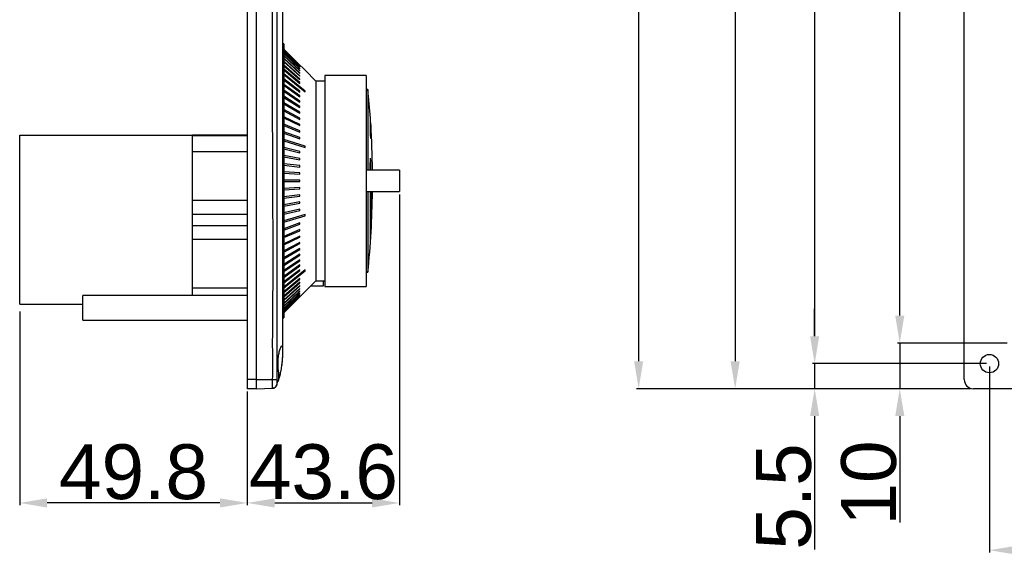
# Model space of a CAD drawing. Header units: millimetres. Extents: x 7146 to 9108, y -1574 to -663.
# Tile 243 of 256: x 7644 to 7859, y -1460 to -1342. Entities that reach past the tile are written whole.
import ezdxf

# ---------------------------------------------------------------- set-up
doc = ezdxf.new("R2010")
doc.units = ezdxf.units.MM
doc.header["$LTSCALE"] = 3
doc.header["$PDSIZE"] = -1
doc.styles.get("Standard").update_dxf_attribs({"font": 'arial.ttf', "height": 12})
doc.dimstyles.new('ISO-25', dxfattribs={"dimtxt": 12, "dimasz": 6, "dimexe": 0.5, "dimexo": 0.625, "dimtad": 1, "dimdec": 1, "dimdsep": 46, "dimtxsty": 'Standard', "dimcen": 0, "dimclrd": 256, "dimclre": 256, "dimadec": 0, "dimazin": 0, "dimtfac": 1, "dimtdec": 1, "dimtmove": 0, "dimatfit": 3, "dimfxl": 1, "dimlwd": 30, "dimlwe": 30, "dimarcsym": 0})

# ---------------------------------------------------------------- blocks, each defined once
blk = doc.blocks.new('*D248')
at = {"lineweight": 30}
for p, q in [((7726.91, -1380.58), (7726.91, -1448.62)), ((7693.61, -1423.74), (7693.61, -1448.62)), ((7699.61, -1448.12), (7720.91, -1448.12))]:
    blk.add_line(p, q, dxfattribs=at)
for points in [[(7699.61, -1447.12), (7699.61, -1449.12), (7693.61, -1448.12)], [(7720.91, -1447.12), (7720.91, -1449.12), (7726.91, -1448.12)]]:
    blk.add_solid(points)
at = {"layer": 'Defpoints', "color": 0}
for p in [(7726.91, -1379.95), (7693.61, -1423.12), (7726.91, -1448.12)]:
    blk.add_point(p, dxfattribs=at)
at = {"color": 0, "insert": (7710.26, -1441.36), "char_height": 12, "attachment_point": 5}
blk.add_mtext('43.6', dxfattribs=at)
blk = doc.blocks.new('*D249')
at = {"lineweight": 30}
for p, q in [((7643.81, -1406.24), (7643.81, -1448.62)), ((7693.61, -1423.74), (7693.61, -1448.62)), ((7687.61, -1448.12), (7649.81, -1448.12))]:
    blk.add_line(p, q, dxfattribs=at)
for points in [[(7649.81, -1447.12), (7649.81, -1449.12), (7643.81, -1448.12)], [(7687.61, -1447.12), (7687.61, -1449.12), (7693.61, -1448.12)]]:
    blk.add_solid(points)
at = {"layer": 'Defpoints', "color": 0}
for p in [(7643.81, -1405.62), (7693.61, -1423.12), (7643.81, -1448.12)]:
    blk.add_point(p, dxfattribs=at)
at = {"color": 0, "insert": (7668.71, -1441.37), "char_height": 12, "attachment_point": 5}
blk.add_mtext('49.8', dxfattribs=at)
blk = doc.blocks.new('*D272')
at = {"lineweight": 30}
for p, q in [((7817.76, -1411.62), (7817.76, -1405.62)), ((7855.39, -1417.62), (7817.26, -1417.62)), ((7817.76, -1417.62), (7817.76, -1423.12)), ((7851.89, -1423.12), (7817.26, -1423.12)), ((7817.76, -1429.12), (7817.76, -1458.31))]:
    blk.add_line(p, q, dxfattribs=at)
for points in [[(7816.76, -1411.62), (7818.76, -1411.62), (7817.76, -1417.62)], [(7816.76, -1429.12), (7818.76, -1429.12), (7817.76, -1423.12)]]:
    blk.add_solid(points)
at = {"layer": 'Defpoints', "color": 0}
for p in [(7856.01, -1417.62), (7817.76, -1423.12), (7852.51, -1423.12)]:
    blk.add_point(p, dxfattribs=at)
at = {"color": 0, "insert": (7811.03, -1446.71), "char_height": 12, "attachment_point": 5, "rotation": 90}
blk.add_mtext('5.5', dxfattribs=at)
blk = doc.blocks.new('*D273')
at = {"lineweight": 30}
for p, q in [((7836.39, -1407.12), (7836.39, -1401.12)), ((7859.89, -1413.12), (7835.89, -1413.12)), ((7836.39, -1413.12), (7836.39, -1423.12)), ((7851.89, -1423.12), (7835.89, -1423.12)), ((7836.39, -1429.12), (7836.39, -1452.39))]:
    blk.add_line(p, q, dxfattribs=at)
for points in [[(7835.39, -1407.12), (7837.39, -1407.12), (7836.39, -1413.12)], [(7835.39, -1429.12), (7837.39, -1429.12), (7836.39, -1423.12)]]:
    blk.add_solid(points)
at = {"layer": 'Defpoints', "color": 0}
for p in [(7860.51, -1413.12), (7836.39, -1423.12), (7852.51, -1423.12)]:
    blk.add_point(p, dxfattribs=at)
at = {"color": 0, "insert": (7829.64, -1443.75), "char_height": 12, "attachment_point": 5, "rotation": 90}
blk.add_mtext('10', dxfattribs=at)
blk = doc.blocks.new('*D274')
at = {"lineweight": 30}
for p, q in [((7859.89, -1153.12), (7835.89, -1153.12)), ((7836.39, -1407.12), (7836.39, -1159.12)), ((7859.89, -1413.12), (7835.89, -1413.12))]:
    blk.add_line(p, q, dxfattribs=at)
for points in [[(7835.39, -1159.12), (7837.39, -1159.12), (7836.39, -1153.12)], [(7835.39, -1407.12), (7837.39, -1407.12), (7836.39, -1413.12)]]:
    blk.add_solid(points)
at = {"layer": 'Defpoints', "color": 0}
for p in [(7836.39, -1153.12), (7860.51, -1153.12), (7860.51, -1413.12)]:
    blk.add_point(p, dxfattribs=at)
at = {"color": 0, "insert": (7829.64, -1283.12), "char_height": 12, "attachment_point": 5, "rotation": 90}
blk.add_mtext('260', dxfattribs=at)
blk = doc.blocks.new('*D275')
at = {"lineweight": 30}
for p, q in [((7855.39, -1148.62), (7817.26, -1148.62)), ((7817.76, -1154.62), (7817.76, -1411.62)), ((7855.39, -1417.62), (7817.26, -1417.62))]:
    blk.add_line(p, q, dxfattribs=at)
for points in [[(7816.76, -1154.62), (7818.76, -1154.62), (7817.76, -1148.62)], [(7816.76, -1411.62), (7818.76, -1411.62), (7817.76, -1417.62)]]:
    blk.add_solid(points)
at = {"layer": 'Defpoints', "color": 0}
for p in [(7856.01, -1148.62), (7817.76, -1417.62), (7856.01, -1417.62)]:
    blk.add_point(p, dxfattribs=at)
at = {"color": 0, "insert": (7811, -1283.12), "char_height": 12, "attachment_point": 5, "rotation": 90}
blk.add_mtext('269', dxfattribs=at)
blk = doc.blocks.new('*D284')
at = {"lineweight": 30}
for p, q in [((7851.89, -1143.12), (7799.86, -1143.12)), ((7800.36, -1149.12), (7800.36, -1417.12)), ((7851.89, -1423.12), (7799.86, -1423.12))]:
    blk.add_line(p, q, dxfattribs=at)
for points in [[(7799.36, -1149.12), (7801.36, -1149.12), (7800.36, -1143.12)], [(7799.36, -1417.12), (7801.36, -1417.12), (7800.36, -1423.12)]]:
    blk.add_solid(points)
at = {"layer": 'Defpoints', "color": 0}
for p in [(7852.51, -1143.12), (7800.36, -1423.12), (7852.51, -1423.12)]:
    blk.add_point(p, dxfattribs=at)
at = {"color": 0, "insert": (7793.61, -1283.12), "char_height": 12, "attachment_point": 5, "rotation": 90}
blk.add_mtext('280', dxfattribs=at)
blk = doc.blocks.new('*D285')
at = {"lineweight": 30}
for p, q in [((7851.89, -803.12), (7778.75, -803.12)), ((7779.25, -809.12), (7779.25, -1417.12)), ((7851.89, -1423.12), (7778.75, -1423.12))]:
    blk.add_line(p, q, dxfattribs=at)
for points in [[(7778.25, -809.12), (7780.25, -809.12), (7779.25, -803.12)], [(7778.25, -1417.12), (7780.25, -1417.12), (7779.25, -1423.12)]]:
    blk.add_solid(points)
at = {"layer": 'Defpoints', "color": 0}
for p in [(7852.51, -803.12), (7779.25, -1423.12), (7852.51, -1423.12)]:
    blk.add_point(p, dxfattribs=at)
at = {"color": 0, "insert": (7772.5, -1113.12), "char_height": 12, "attachment_point": 5, "rotation": 90}
blk.add_mtext('620', dxfattribs=at)
blk = doc.blocks.new('*D289')
at = {"lineweight": 30}
for p, q in [((7856.01, -1418.24), (7856.01, -1458.96)), ((8135.01, -1418.24), (8135.01, -1458.96)), ((8129.01, -1458.46), (7862.01, -1458.46))]:
    blk.add_line(p, q, dxfattribs=at)
for points in [[(7862.01, -1457.46), (7862.01, -1459.46), (7856.01, -1458.46)], [(8129.01, -1457.46), (8129.01, -1459.46), (8135.01, -1458.46)]]:
    blk.add_solid(points)
at = {"layer": 'Defpoints', "color": 0}
for p in [(7856.01, -1417.62), (8135.01, -1417.62), (7856.01, -1458.46)]:
    blk.add_point(p, dxfattribs=at)
at = {"color": 0, "insert": (7995.51, -1451.71), "char_height": 12, "attachment_point": 5}
blk.add_mtext('279', dxfattribs=at)

msp = doc.modelspace()

# ---------------------------------------------------------------- linework, layer by layer
at = {"linetype": 'Continuous', "lineweight": 30}
for p, q in [((7693.61, -1145.12), (7693.61, -1421.12)), ((7695.61, -1421.12), (7695.61, -1145.12)), ((7850.51, -1421.12), (7850.51, -1145.12)), ((7701.31, -1153.12), (7701.31, -1413.12)), ((7701.61, -1347.62), (7701.31, -1347.62)), ((7701.61, -1347.62), (7701.61, -1407.62)), ((7705.09, -1352.29), (7701.61, -1348.82)), ((7701.61, -1348.84), (7705.09, -1352.31)), ((7705.09, -1352.43), (7701.61, -1348.98)), ((7701.61, -1349.02), (7705.09, -1352.47)), ((7705.09, -1352.67), (7701.61, -1349.25)), ((7701.61, -1349.31), (7705.09, -1352.73)), ((7705.09, -1353.01), (7701.61, -1349.64)), ((7701.61, -1349.71), (7705.09, -1353.09)), ((7705.09, -1353.45), (7701.61, -1350.14)), ((7701.61, -1350.23), (7705.09, -1353.54)), ((7705.09, -1353.98), (7701.61, -1350.74)), ((7701.61, -1350.85), (7705.09, -1354.09)), ((7705.09, -1354.6), (7701.61, -1351.45)), ((7701.61, -1351.58), (7705.09, -1354.73)), ((7705.09, -1355.32), (7701.61, -1352.27)), ((7701.61, -1352.41), (7705.09, -1355.46)), ((7705.09, -1352.31), (7705.09, -1352.29)), ((7705.09, -1352.47), (7705.09, -1352.43)), ((7705.09, -1352.73), (7705.09, -1352.67)), ((7705.09, -1353.09), (7705.09, -1353.01)), ((7705.09, -1356.12), (7701.61, -1353.18)), ((7701.61, -1353.34), (7705.09, -1356.28)), ((7706.26, -1357.96), (7701.61, -1354.19)), ((7701.61, -1354.37), (7706.26, -1358.13)), ((7705.09, -1353.54), (7705.09, -1353.45)), ((7705.09, -1354.09), (7705.09, -1353.98)), ((7705.09, -1354.73), (7705.09, -1354.6)), ((7708.61, -1355.77), (7706.26, -1353.42)), ((7719.61, -1354.52), (7710.61, -1354.52)), ((7710.61, -1354.52), (7710.61, -1400.72)), ((7719.61, -1354.52), (7719.61, -1400.72)), ((7705.09, -1357.98), (7701.61, -1355.3)), ((7701.61, -1355.49), (7705.09, -1358.17)), ((7705.09, -1359.02), (7701.61, -1356.49)), ((7701.61, -1356.69), (7705.09, -1359.23)), ((7705.09, -1355.46), (7705.09, -1355.32)), ((7705.09, -1356.28), (7705.09, -1356.12)), ((7710.61, -1355.77), (7708.61, -1355.77)), ((7708.61, -1355.77), (7708.61, -1399.47)), ((7705.09, -1360.14), (7701.61, -1357.76)), ((7701.61, -1357.98), (7705.09, -1360.36)), ((7705.09, -1361.33), (7701.61, -1359.11)), ((7701.61, -1359.35), (7705.09, -1361.56)), ((7705.09, -1358.17), (7705.09, -1357.98)), ((7705.09, -1359.23), (7705.09, -1359.02)), ((7706.26, -1358.13), (7706.26, -1357.96)), ((7720.01, -1357.62), (7719.61, -1357.62)), ((7720.01, -1357.62), (7720.01, -1375.29)), ((7705.09, -1362.59), (7701.61, -1360.54)), ((7701.61, -1360.78), (7705.09, -1362.83)), ((7705.09, -1360.36), (7705.09, -1360.14)), ((7705.09, -1361.56), (7705.09, -1361.33)), ((7705.09, -1363.9), (7701.61, -1362.03)), ((7701.61, -1362.29), (7705.09, -1364.15)), ((7705.09, -1365.27), (7701.61, -1363.59)), ((7705.09, -1362.83), (7705.09, -1362.59)), ((7701.61, -1363.85), (7705.09, -1365.53)), ((7705.09, -1366.68), (7701.61, -1365.2)), ((7701.61, -1365.47), (7705.09, -1366.95)), ((7705.09, -1364.15), (7705.09, -1363.9)), ((7705.09, -1365.53), (7705.09, -1365.27)), ((7720.54, -1367.17), (7720.54, -1363.87)), ((7720.63, -1365.37), (7720.63, -1368.31)), ((7643.81, -1404.62), (7643.81, -1367.62)), ((7643.81, -1367.62), (7681.61, -1367.62)), ((7693.61, -1367.62), (7681.61, -1367.62)), ((7681.61, -1380.64), (7681.61, -1367.62)), ((7681.61, -1367.66), (7693.61, -1367.66)), ((7705.09, -1368.14), (7701.61, -1366.86)), ((7701.61, -1367.14), (7705.09, -1368.42)), ((7705.09, -1366.95), (7705.09, -1366.68)), ((7706.26, -1370), (7701.61, -1368.56)), ((7701.61, -1368.85), (7706.26, -1370.29)), ((7705.09, -1368.42), (7705.09, -1368.14)), ((7706.26, -1370.29), (7706.26, -1370)), ((7681.61, -1371.21), (7693.61, -1371.21)), ((7705.09, -1371.17), (7701.61, -1370.3)), ((7701.61, -1370.59), (7705.09, -1371.46)), ((7705.09, -1372.72), (7701.61, -1372.07)), ((7701.61, -1372.36), (7705.09, -1373.01)), ((7705.09, -1371.46), (7705.09, -1371.17)), ((7705.09, -1374.29), (7701.61, -1373.86)), ((7701.61, -1374.15), (7705.09, -1374.59)), ((7705.09, -1373.01), (7705.09, -1372.72)), ((7705.09, -1374.59), (7705.09, -1374.29)), ((7705.09, -1375.88), (7701.61, -1375.66)), ((7701.61, -1375.96), (7705.09, -1376.18)), ((7705.09, -1376.18), (7705.09, -1375.88)), ((7726.91, -1375.29), (7719.61, -1375.29)), ((7720.54, -1375.29), (7720.54, -1375.11)), ((7726.91, -1375.29), (7726.91, -1379.95)), ((7705.09, -1377.47), (7701.61, -1377.47)), ((7701.61, -1377.77), (7705.09, -1377.77)), ((7705.09, -1377.77), (7705.09, -1377.47)), ((7681.61, -1381.87), (7681.61, -1380.64)), ((7705.09, -1379.06), (7701.61, -1379.28)), ((7701.61, -1379.58), (7705.09, -1379.36)), ((7705.09, -1380.65), (7701.61, -1381.09)), ((7701.61, -1381.38), (7705.09, -1380.95)), ((7705.09, -1379.36), (7705.09, -1379.06)), ((7705.09, -1380.95), (7705.09, -1380.65)), ((7719.61, -1379.95), (7726.91, -1379.95)), ((7720.01, -1379.95), (7720.01, -1397.62)), ((7720.54, -1390.58), (7720.54, -1379.95)), ((7720.63, -1379.95), (7720.63, -1389.17)), ((7681.61, -1381.87), (7693.61, -1381.87)), ((7681.61, -1384.87), (7681.61, -1381.87)), ((7705.09, -1382.23), (7701.61, -1382.88)), ((7701.61, -1383.17), (7705.09, -1382.52)), ((7705.09, -1382.52), (7705.09, -1382.23)), ((7681.61, -1384.87), (7693.61, -1384.87)), ((7681.61, -1387.37), (7681.61, -1384.87)), ((7705.09, -1383.78), (7701.61, -1384.65)), ((7701.61, -1384.94), (7705.09, -1384.07)), ((7706.26, -1384.95), (7701.61, -1386.39)), ((7701.61, -1386.68), (7706.26, -1385.24)), ((7705.09, -1384.07), (7705.09, -1383.78)), ((7706.26, -1385.24), (7706.26, -1384.95)), ((7681.61, -1387.37), (7693.61, -1387.37)), ((7681.61, -1390.37), (7681.61, -1387.37)), ((7705.09, -1386.82), (7701.61, -1388.1)), ((7701.61, -1388.38), (7705.09, -1387.1)), ((7705.09, -1387.1), (7705.09, -1386.82)), ((7705.09, -1388.29), (7701.61, -1389.77)), ((7701.61, -1390.04), (7705.09, -1388.56)), ((7705.09, -1388.56), (7705.09, -1388.29)), ((7681.61, -1390.37), (7693.61, -1390.37)), ((7681.61, -1391.6), (7681.61, -1390.37)), ((7681.61, -1402.72), (7681.61, -1391.6)), ((7705.09, -1389.71), (7701.61, -1391.39)), ((7701.61, -1391.65), (7705.09, -1389.97)), ((7705.09, -1391.09), (7701.61, -1392.95)), ((7701.61, -1393.2), (7705.09, -1391.34)), ((7705.09, -1389.97), (7705.09, -1389.71)), ((7705.09, -1391.34), (7705.09, -1391.09)), ((7705.09, -1392.41), (7701.61, -1394.46)), ((7701.61, -1394.7), (7705.09, -1392.65)), ((7705.09, -1393.67), (7701.61, -1395.89)), ((7701.61, -1396.12), (7705.09, -1393.91)), ((7705.09, -1392.65), (7705.09, -1392.41)), ((7705.09, -1393.91), (7705.09, -1393.67)), ((7705.09, -1394.88), (7701.61, -1397.26)), ((7701.61, -1397.48), (7705.09, -1395.1)), ((7705.09, -1396.01), (7701.61, -1398.55)), ((7705.09, -1395.1), (7705.09, -1394.88)), ((7705.09, -1396.22), (7705.09, -1396.01)), ((7701.61, -1398.75), (7705.09, -1396.22)), ((7705.09, -1397.07), (7701.61, -1399.75)), ((7706.26, -1397.11), (7701.61, -1400.87)), ((7701.61, -1399.94), (7705.09, -1397.26)), ((7701.61, -1401.05), (7706.26, -1397.28)), ((7705.09, -1397.26), (7705.09, -1397.07)), ((7706.26, -1397.28), (7706.26, -1397.11)), ((7719.61, -1397.62), (7720.01, -1397.62)), ((7705.09, -1398.96), (7701.61, -1401.9)), ((7701.61, -1402.06), (7705.09, -1399.12)), ((7705.09, -1399.78), (7701.61, -1402.83)), ((7701.61, -1402.97), (7705.09, -1399.92)), ((7705.09, -1399.12), (7705.09, -1398.96)), ((7705.09, -1399.92), (7705.09, -1399.78)), ((7706.26, -1401.81), (7708.61, -1399.47)), ((7708.61, -1399.47), (7710.61, -1399.47)), ((7710.31, -1400.62), (7710.31, -1399.47)), ((7681.61, -1401.03), (7693.61, -1401.03)), ((7705.09, -1400.51), (7701.61, -1403.66)), ((7701.61, -1403.79), (7705.09, -1400.64)), ((7705.09, -1401.15), (7701.61, -1404.39)), ((7701.61, -1404.5), (7705.09, -1401.26)), ((7705.09, -1401.7), (7701.61, -1405.01)), ((7701.61, -1405.1), (7705.09, -1401.79)), ((7705.09, -1402.15), (7701.61, -1405.53)), ((7701.61, -1405.6), (7705.09, -1402.23)), ((7705.09, -1402.51), (7701.61, -1405.93)), ((7701.61, -1405.99), (7705.09, -1402.57)), ((7705.09, -1400.64), (7705.09, -1400.51)), ((7705.09, -1401.26), (7705.09, -1401.15)), ((7705.09, -1401.79), (7705.09, -1401.7)), ((7705.09, -1402.23), (7705.09, -1402.15)), ((7705.09, -1402.57), (7705.09, -1402.51)), ((7707.46, -1400.62), (7710.31, -1400.62)), ((7710.61, -1400.72), (7719.61, -1400.72)), ((7643.81, -1404.62), (7657.61, -1404.62)), ((7693.61, -1402.72), (7657.61, -1402.72)), ((7657.61, -1408.12), (7657.61, -1402.72)), ((7705.09, -1402.77), (7701.61, -1406.22)), ((7701.61, -1406.26), (7705.09, -1402.81)), ((7705.09, -1402.93), (7701.61, -1406.4)), ((7701.61, -1406.42), (7705.09, -1402.95)), ((7705.09, -1402.81), (7705.09, -1402.77)), ((7705.09, -1402.95), (7705.09, -1402.93)), ((7657.61, -1408.12), (7693.61, -1408.12)), ((7701.31, -1407.62), (7701.61, -1407.62)), ((7701.31, -1413.12), (7701.31, -1415.12)), ((7695.61, -1421.12), (7693.61, -1421.12)), ((7693.61, -1421.12), (7693.61, -1423.12)), ((7695.61, -1421.12), (7699.14, -1421.12)), ((7695.61, -1423.12), (7695.61, -1421.12)), ((7700.08, -1422.32), (7700.31, -1421.46)), ((7695.61, -1423.12), (7693.61, -1423.12)), ((7695.61, -1423.12), (7699.14, -1423)), ((8138.51, -1423.12), (7852.51, -1423.12))]:
    msp.add_line(p, q, dxfattribs=at)
at = {"linetype": 'Continuous', "lineweight": 30, "flags": 128}
for points in [[(7700.1, -1145.92), (7700.1, -1145.92), (7700.1, -1147.92), (7700.1, -1155.92), (7700.1, -1187.92), (7700.1, -1315.92), (7700.1, -1363.12), (7700.1, -1409.47), (7700.1, -1420.32), (7700.1, -1420.32)], [(7701.61, -1348.77), (7704.67, -1351.83), (7706.26, -1353.42)], [(7706.26, -1401.81), (7702.63, -1405.45), (7701.61, -1406.47)], [(7700.1, -1422.32), (7700.1, -1422.32), (7700.1, -1422.32), (7700.1, -1422.32), (7700.1, -1422.32), (7700.1, -1422.32)]]:
    msp.add_lwpolyline(points, dxfattribs=at)
at = {"color": 3, "linetype": 'Continuous', "lineweight": 30}
msp.add_circle((7856.01, -1417.62), 2, dxfattribs=at)
at = {"linetype": 'Continuous', "lineweight": 30}
for centre, radius, start, end in [((7520.51, -1377.62), 200.5, 3.9323, 5.7248), ((7520.51, -1377.62), 200.5, 3.5028, 3.9323), ((7520.51, -1377.62), 200.5, 0.666, 3.5028), ((7604.71, -1377.64), 116.3, 4.6024, 5.1663), ((7627.15, -1368.97), 93.51, 356.3407, 357.7267), ((7539.08, -1380.64), 181.68, 1.6882, 2.5116), ((7712.9, -1377.99), 8.16, 20.6453, 21.9387), ((7520.51, -1377.62), 200.5, 354.2752, 359.334), ((7542.92, -1377.63), 178.09, 355.8295, 356.2856), ((7688.44, -1521.8), 101.24, 83.4049, 83.936), ((7852.51, -1421.12), 2, 180, 270), ((7699.1, -1422), 0.995, 272.1098, 346.9348), ((7699.16, -1422), 1, 272, 340.9699)]:
    msp.add_arc(centre, radius, start, end, dxfattribs=at)
for points, knots in [([(7699.14, -1421.12), (7699.18, -1420.15), (7699.28, -1418.21), (7699.13, -1414.33), (7699.31, -1399.49), (7698.98, -1337.92), (7699.1, -1260.67), (7699.3, -1189.92), (7699.1, -1165.04), (7699.28, -1155.98), (7699.51, -1150.54), (7699.26, -1146.93), (7699.14, -1145.12)], [0, 0, 0, 0, 0.010538, 0.021101, 0.042213, 0.171827, 0.690284, 0.88183, 0.940899, 0.960618, 0.980336, 1, 1, 1, 1]), ([(7706.26, -1353.42), (7706.26, -1353.42), (7706.26, -1353.42), (7706.26, -1353.42), (7706.26, -1353.42)], [0, 0, 0, 0, 0.499988, 1, 1, 1, 1]), ([(7706.26, -1401.81), (7706.26, -1401.81), (7706.26, -1401.81), (7706.26, -1401.81), (7706.26, -1401.81)], [0, 0, 0, 0, 0.500012, 1, 1, 1, 1]), ([(7701.16, -1417.62), (7701.21, -1417.19), (7701.29, -1416.33), (7701.31, -1415.17), (7701.31, -1414.28), (7701.27, -1413.76), (7701.13, -1413.67), (7700.92, -1414.01), (7700.67, -1414.75), (7700.46, -1415.84), (7700.34, -1417.12), (7700.35, -1418.43), (7700.51, -1419.64), (7700.53, -1420.64), (7700.44, -1421.31), (7700.33, -1421.58), (7700.38, -1421.44), (7700.54, -1420.89), (7700.76, -1420), (7701, -1418.86), (7701.11, -1418.02), (7701.16, -1417.62)], [0, 0, 0, 0, 0.0527249, 0.1054602, 0.1582655, 0.2116048, 0.2642332, 0.3172745, 0.3714964, 0.4265675, 0.4807074, 0.5327818, 0.5839578, 0.6369665, 0.6891645, 0.7408415, 0.7925296, 0.8438306, 0.8966511, 0.9513012, 1, 1, 1, 1]), ([(7701.31, -1415.12), (7701.3, -1415.48), (7701.3, -1416.2), (7701.19, -1417.51), (7701.01, -1418.81), (7700.77, -1419.99), (7700.54, -1420.91), (7700.38, -1421.45), (7700.38, -1421.47), (7700.37, -1421.48)], [0, 0, 0, 0, 0.146306, 0.292629, 0.438869, 0.58754, 0.739458, 0.890995, 1, 1, 1, 1]), ([(7699.14, -1423), (7699.13, -1422.98), (7699.11, -1422.94), (7699.1, -1422.62), (7699.1, -1422.15), (7699.11, -1421.62), (7699.13, -1421.27), (7699.14, -1421.12)], [0, 0, 0, 0, 0.212002, 0.424405, 0.636565, 0.848511, 1, 1, 1, 1]), ([(7700.07, -1421.22), (7700.06, -1421.3), (7700.05, -1421.48), (7700.04, -1421.76), (7700.04, -1422), (7700.04, -1422.18), (7700.06, -1422.21), (7700.07, -1422.23)], [0, 0, 0, 0, 0.149117, 0.361709, 0.576571, 0.790488, 1, 1, 1, 1]), ([(7700.1, -1420.32), (7700.1, -1420.32), (7700.1, -1420.61), (7700.08, -1420.92), (7700.07, -1421.22)], [0, 0, 0, 0, 0.000066, 1, 1, 1, 1]), ([(7699.19, -1422.99), (7699.18, -1422.99), (7699.16, -1423), (7699.3, -1422.99), (7699.07, -1423), (7699.32, -1422.99), (7699.62, -1422.98), (7699.3, -1422.99), (7699.14, -1423)], [0, 0, 0, 0, 0.325462, 0.698394, 0.849155, 0.899485, 0.949813, 1, 1, 1, 1]), ([(7700.07, -1422.23), (7700.08, -1422.27), (7700.1, -1422.32), (7700.1, -1422.32), (7700.1, -1422.32)], [0, 0, 0, 0, 0.999935, 1, 1, 1, 1])]:
    msp.add_open_spline(points, degree=3, knots=knots, dxfattribs=at)

# ---------------------------------------------------------------- dimensions: what is measured, and where the dimension line sits
for base, p1, p2, picture, middle in [((7779.25, -1423.12), (7852.51, -803.12), (7852.51, -1423.12), '*D285', (7772.5, -1113.12)), ((7800.36, -1423.12), (7852.51, -1143.12), (7852.51, -1423.12), '*D284', (7793.61, -1283.12)), ((7817.76, -1417.62), (7856.01, -1148.62), (7856.01, -1417.62), '*D275', (7811, -1283.12)), ((7836.39, -1153.12), (7860.51, -1413.12), (7860.51, -1153.12), '*D274', (7829.64, -1283.12)), ((7836.39, -1423.12), (7860.51, -1413.12), (7852.51, -1423.12), '*D273', (7829.64, -1443.75)), ((7817.76, -1423.12), (7856.01, -1417.62), (7852.51, -1423.12), '*D272', (7811.03, -1446.71))]:
    dim = msp.add_linear_dim(base=base, p1=p1, p2=p2, angle=90, dimstyle='ISO-25')
    dim.commit()
    dim.dimension.update_dxf_attribs({"geometry": picture, "text_midpoint": middle})
dim = msp.add_linear_dim(base=(7726.91, -1448.12), p1=(7693.61, -1423.12), p2=(7726.91, -1379.95), text='43.6', dimstyle='ISO-25')
dim.commit()
dim.dimension.update_dxf_attribs({"geometry": '*D248', "text_midpoint": (7710.26, -1441.36)})
for base, p1, p2, picture, middle in [((7643.81, -1448.12), (7693.61, -1423.12), (7643.81, -1405.62), '*D249', (7668.71, -1441.37)), ((7856.01, -1458.46), (8135.01, -1417.62), (7856.01, -1417.62), '*D289', (7995.51, -1451.71))]:
    dim = msp.add_linear_dim(base=base, p1=p1, p2=p2, dimstyle='ISO-25')
    dim.commit()
    dim.dimension.update_dxf_attribs({"geometry": picture, "text_midpoint": middle})

doc.saveas('drawing.dxf')
